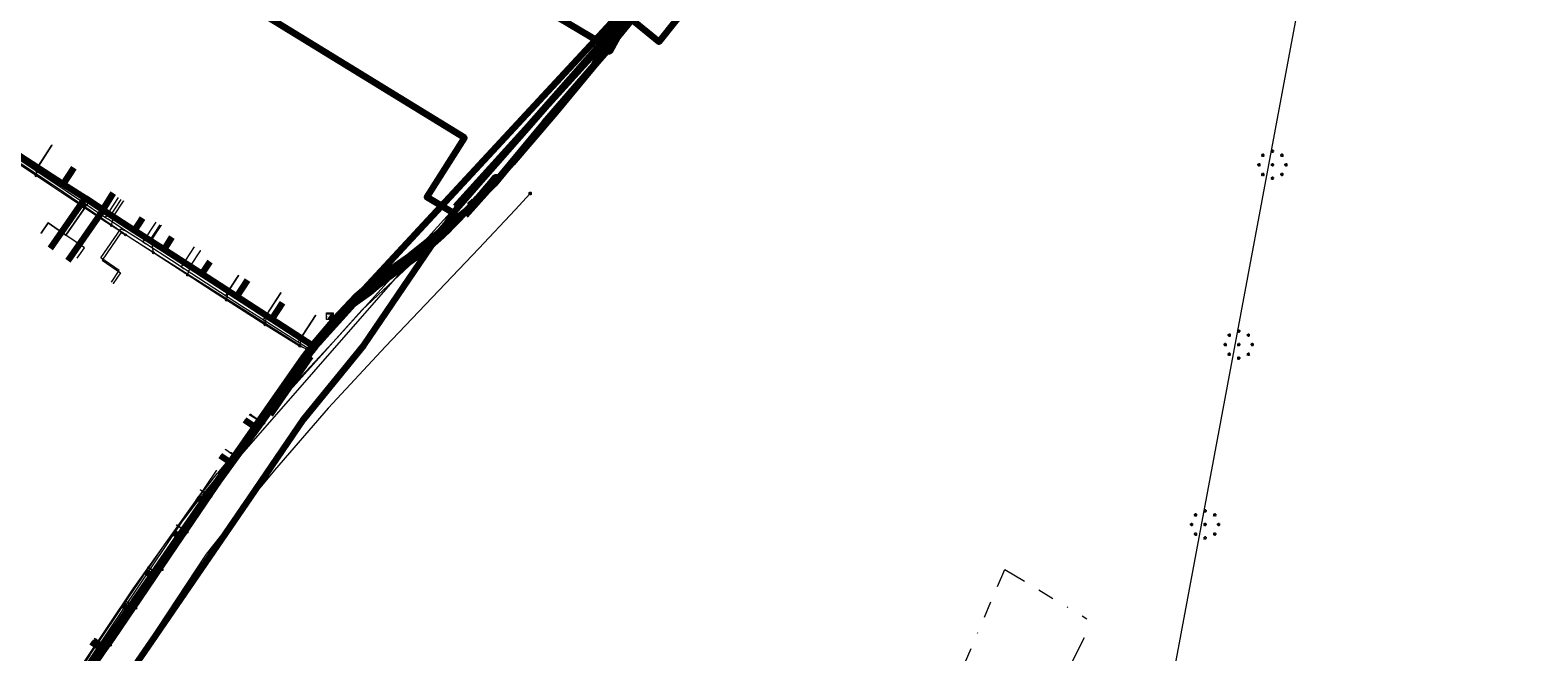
# Model space of a CAD drawing. Header units: metres. Extents: x 90551 to 91648, y 464474 to 467021.
# Tile 250 of 256: x 90763 to 90944, y 465228 to 465303. Entities that reach past the tile are written whole.
import ezdxf
from ezdxf.enums import TextEntityAlignment as Align
from ezdxf.lldxf.tags import DXFTag

# ---------------------------------------------------------------- set-up
doc = ezdxf.new("R2010")
doc.units = ezdxf.units.M
doc.linetypes.add('RI-OVERIG-SO', pattern=[17, 5, -2, 2, -2, 0, -2, 2, -2])
for name, color, linetype, lineweight in [('B-OI-IE-MEUBILAIR_LIANDER NV PAC 2AI68G2-S', 7, 'Continuous', 18), ('B-OI-IE-MEUBILAIR_UNIVERSITEIT LEIDEN-S', 7, 'Continuous', 18), ('B-OI-KL-DATA_COAXKABEL_10_ZIGGO BV-G', 90, 'KL-DATA-SO', 18), ('B-OI-KL-DATA_COAXKABEL_17_ZIGGO BV-G', 90, 'KL-DATA-SO', 18), ('B-OI-KL-DATA_COAXKABEL_7_ZIGGO BV-G', 90, 'KL-DATA-SO', 18), ('B-OI-KL-DATA_DUCT_ZIGGO BV-G', 90, 'Continuous', 100), ('B-OI-KL-DATA_HULPSTUK_KPN BV-S', 90, 'Continuous', 18), ('B-OI-KL-DATA_HULPSTUK_ZIGGO BV-S', 90, 'Continuous', 18), ('B-OI-KL-DATA_KABELBED_KPN BV-G', 90, 'Continuous', 100), ('B-OI-KL-DATA_KABELBED_ZIGGO BV-G', 90, 'Continuous', 100), ('B-OI-KL-DATA_OVERIG_UNIVERSITEIT LEIDEN-G', 90, 'KL-DATA-SO', 18), ('B-OI-KL-DATA_REGGEFIBER OPERATOR BV-G', 90, 'KL-DATA-SO', 18), ('B-OI-KL-ET_LS_230 V_UNIVERSITEIT LEIDEN-G', 190, 'KL-LS-SO', 18), ('B-OI-KL-ET_LS_400 V_LIANDER NV PAC 2AI68G2-G', 190, 'KL-LS-SO', 18), ('B-OI-KL-ET_LS_HULPSTUK_LIANDER NV PAC 2AI68G2-S', 190, 'Continuous', 18), ('B-OI-KL-ET_MS_10 KV_LIANDER NV PAC 2AI68G2-G', 130, 'KL-MS-SO', 18), ('B-OI-KL-WATER_110_DUNEA NV-G', 170, 'KL-WATER-SO', 18), ('B-OI-KL-WATER_25_DUNEA NV-G', 170, 'KL-WATER-SO', 18), ('B-OI-KL-WATER_63_DUNEA NV-G', 170, 'KL-WATER-SO', 18), ('B-OI-KL-WATER_OVERIG_UNIVERSITEIT LEIDEN-G', 170, 'KL-WATER-SO', 18), ('B-OI-OG-INFO_DUNEA NV-S', 7, 'Continuous', 18), ('B-OI-RI-DRUK_OVERIG_UNIVERSITEIT LEIDEN-G', 210, 'RI-PERS-SO', 18), ('B-OI-RI-VRIJVERVAL_OVERIG_UNIVERSITEIT LEIDEN-G', 210, 'RI-OVERIG-SO', 18), ('V-OI-KL-WATER_100_DUNEA NV-G', 170, 'V-KL-WATER-SO', 35)]:
    doc.layers.add(name, color=color, linetype=linetype, lineweight=lineweight)
for name, color, linetype, lineweight, transparency in [('B-OI-KL-DATA_MANTELBUIS_110_ZIGGO BV-G', 90, 'Continuous', 100, 0.5), ('B-OI-KL-DATA_MANTELBUIS_POLYVINYLCHLORIDE PVC_70_KPN BV-G', 90, 'Continuous', 100, 0.5), ('B-OI-KL-DATA_MANTELBUIS_REGGEFIBER OPERATOR BV-G', 90, 'Continuous', 100, 0.5), ('B-OI-KL-ET_LS_MANTELBUIS_POLYVINYLCHLORIDE PVC_110_LIANDER NV PAC 2AI68G2-G', 190, 'Continuous', 100, 0.5), ('B-OI-KL-ET_MS_MANTELBUIS_POLYVINYLCHLORIDE PVC_160_LIANDER NV PAC 2AI68G2-G', 130, 'Continuous', 100, 0.5), ('B-OI-KL-WATER_MANTELBUIS_200_DUNEA NV-G', 170, 'Continuous', 100, 0.5)]:
    doc.layers.add(name, color=color, linetype=linetype, lineweight=lineweight, transparency=transparency)
doc.styles.add('NLCS-ISO', font='NLCS-ISO.TTF')
tags = doc.linetypes.add('KL-DATA-SO', pattern='A,4,-1,[101,NLCS.SHX,S=0.5,R=0,X=0,Y=0],-1,4,-1,["D",Standard,S=1,R=0,X=-0.25,Y=-0.5],-1.5', length=12.5).pattern_tags.tags
tags[18] = DXFTag(74, 10)
tags = doc.linetypes.add('KL-LS-SO', pattern='A,4,-1,[103,NLCS.SHX,S=0.75,R=0,X=0,Y=0],-1,4,-1,["L",Standard,S=1,R=0,X=0,Y=-0.5],-2', length=13).pattern_tags.tags
tags[18] = DXFTag(74, 10)
tags = doc.linetypes.add('KL-MS-SO', pattern='A,4,-1,[103,NLCS.SHX,S=0.75,R=0,X=0,Y=0],-1,4,-1,["M",Standard,S=1,R=0,X=0,Y=-0.5],-2', length=13).pattern_tags.tags
tags[18] = DXFTag(74, 10)
doc.linetypes.add('KL-WATER-SO', pattern='A,7,-0.5,[168,NLCS.SHX,S=0.75,R=0,X=0.75,Y=0],-2', length=9.5)
tags = doc.linetypes.add('RI-PERS-SO', pattern='A,7,-2,["P",Standard,S=1.8,R=0,X=-0.5,Y=-0.9],-2,7,-2,[102,NLCS.SHX,S=1,R=180,X=0,Y=0],-2', length=22).pattern_tags.tags
tags[6] = DXFTag(74, 10)
doc.linetypes.add('V-KL-WATER-SO', pattern='A,3.5,[24,NLCS.SHX,S=0.5,R=0,X=0,Y=0],3.5,-0.5,[168,NLCS.SHX,S=0.75,R=0,X=0.75,Y=0],-2', length=9.5)

# ---------------------------------------------------------------- blocks, each defined once
blk = doc.blocks.new('SKL-WTB_HULP_KAST-SO')
at = {"color": 0, "linetype": 'ByBlock', "lineweight": 18}
for points in [[(-2, 2), (2, 2), (2, 1.68), (-2, 1.68)], [(-2, 1.52), (2, 1.52), (2, -2), (-2, -2)]]:
    blk.add_lwpolyline(points, close=True, dxfattribs=at)
at = {"color": 0, "linetype": 'ByBlock', "lineweight": 18, "style": 'NLCS-ISO'}
blk.add_text('kast', height=1.5, dxfattribs=at).set_placement((0, 0), align=Align.MIDDLE_CENTER)
at = {"color": 0, "linetype": 'ByBlock', "lineweight": 18, "style": 'NLCS-ISO', "flags": 1}
for tag, p in [('TYPE', (2.5, 0)), ('OMSCHRIJVING', (2.5, -3)), ('LABEL', (2.5, -1.5))]:
    blk.add_attdef(tag, p, '', height=1, dxfattribs=at)
blk = doc.blocks.new('SKL-WTB_HULP_OVERIG-SO')
at = {"color": 0, "linetype": 'ByBlock', "lineweight": 18}
for points in [[(-0.14, 0.14), (0.14, -0.14)], [(0.14, 0.14), (-0.14, -0.14)]]:
    blk.add_lwpolyline(points, dxfattribs=at)
at = {"color": 0, "linetype": 'ByBlock', "lineweight": 18, "style": 'NLCS-ISO', "flags": 1}
for tag, p in [('TYPE', (1.5, 0)), ('OMSCHRIJVING', (1.5, -3)), ('LABEL', (1.5, -1.5))]:
    blk.add_attdef(tag, p, '', height=1, dxfattribs=at)
blk = doc.blocks.new('SKL-WTB_HULP_MOF-SO')
at = {"linetype": 'ByBlock', "lineweight": 18}
h = blk.add_hatch(color=0, dxfattribs=at)
h.dxf.hatch_style = 1
h.paths.add_polyline_path([(-0.5625, 0, 1), (0.5625, 0, 1)])
at = {"color": 0, "linetype": 'ByBlock', "lineweight": 18}
blk.add_circle((0, 0), 0.5625, dxfattribs=at)
at = {"color": 0, "linetype": 'ByBlock', "lineweight": 18, "style": 'NLCS-ISO', "flags": 1}
for tag, p in [('TYPE', (1.5, 0)), ('OMSCHRIJVING', (1.5, -3)), ('LABEL', (1.5, -1.5))]:
    blk.add_attdef(tag, p, '', height=1, dxfattribs=at)
blk = doc.blocks.new('SIE-MEUBILAIR_PAAL_LICHTMAST-SO')
for points in [[(-0.62, 0), (-1, 0)], [(-0.71, 0.71), (-0.44, 0.44)], [(0, 1), (0, 0.62)], [(0.44, 0.44), (0.71, 0.71)], [(1, 0), (0.62, 0)], [(-0.71, -0.71), (-0.44, -0.44)], [(0, -0.62), (0, -1)], [(0.44, -0.44), (0.71, -0.71)]]:
    blk.add_lwpolyline(points)
blk.add_circle((0, 0), 0.5)
blk = doc.blocks.new('SOG-INFO_OVERIG-SO')
at = {"color": 0, "linetype": 'ByBlock', "lineweight": 18}
for points in [[(-0.14, 0.14), (0.14, -0.14)], [(0.14, 0.14), (-0.14, -0.14)]]:
    blk.add_lwpolyline(points, dxfattribs=at)
at = {"color": 0, "linetype": 'ByBlock', "lineweight": 18, "style": 'NLCS-ISO', "flags": 1}
for tag, p in [('TYPE', (1.5, 0)), ('OMSCHRIJVING', (1.5, -3)), ('LABEL', (1.5, -1.5))]:
    blk.add_attdef(tag, p, '', height=1, dxfattribs=at)

msp = doc.modelspace()

# ---------------------------------------------------------------- linework, layer by layer
at = {"layer": 'B-OI-KL-DATA_COAXKABEL_10_ZIGGO BV-G', "flags": 128}
msp.add_lwpolyline([(90799.099, 465268.487), (90799.667, 465268.095), (90797.254, 465265.325), (90797.001, 465264.989), (90756.528, 465291.198), (90721.012, 465235.479), (90720.168, 465236.017)], dxfattribs=at)
at = {"layer": 'B-OI-KL-DATA_COAXKABEL_17_ZIGGO BV-G', "flags": 128}
msp.add_lwpolyline([(90799.099, 465268.487), (90799.667, 465268.095), (90797.254, 465265.325), (90795.942, 465263.588), (90786.532, 465250.121), (90728.237, 465165.773), (90728.102, 465165.56), (90727.744, 465165.802), (90698.309, 465184.776), (90699.362, 465186.41), (90701.044, 465188.846), (90701.853, 465188.287)], dxfattribs=at)
at = {"layer": 'B-OI-KL-DATA_COAXKABEL_7_ZIGGO BV-G', "flags": 128}
for points in [[(90760.589, 465299.419), (90761.425, 465298.881), (90756.528, 465291.198), (90797.001, 465264.989), (90797.254, 465265.325), (90799.667, 465268.095), (90799.099, 465268.487)], [(90723.968, 465241.979), (90724.812, 465241.442), (90756.528, 465291.198), (90797.001, 465264.989), (90797.254, 465265.325), (90799.667, 465268.095), (90799.099, 465268.487)], [(90730.08, 465251.567), (90730.923, 465251.029), (90756.528, 465291.198), (90797.001, 465264.989), (90797.254, 465265.325), (90799.667, 465268.095), (90799.099, 465268.487)], [(90734.095, 465257.865), (90734.94, 465257.329), (90756.528, 465291.198), (90797.001, 465264.989), (90797.254, 465265.325), (90799.667, 465268.095), (90799.099, 465268.487)], [(90740.207, 465267.454), (90741.051, 465266.916), (90756.528, 465291.198), (90797.001, 465264.989), (90797.254, 465265.325), (90799.667, 465268.095), (90799.099, 465268.487)], [(90744.059, 465273.501), (90744.905, 465272.963), (90756.528, 465291.198), (90797.001, 465264.989), (90797.254, 465265.325), (90799.667, 465268.095), (90799.099, 465268.487)], [(90750.065, 465282.919), (90750.908, 465282.381), (90756.528, 465291.198), (90797.001, 465264.989), (90797.254, 465265.325), (90799.667, 465268.095), (90799.099, 465268.487)], [(90753.812, 465288.796), (90754.655, 465288.259), (90756.528, 465291.198), (90797.001, 465264.989), (90797.254, 465265.325), (90799.667, 465268.095), (90799.099, 465268.487)], [(90768.34, 465286.336), (90767.068, 465284.373), (90797.001, 465264.989), (90797.254, 465265.325), (90799.667, 465268.095), (90799.099, 465268.487)], [(90765.537, 465276.676), (90769.682, 465282.68), (90797.001, 465264.989), (90797.254, 465265.325), (90799.667, 465268.095), (90799.099, 465268.487)], [(90773.063, 465283.278), (90771.806, 465281.305), (90797.001, 465264.989), (90797.254, 465265.325), (90799.667, 465268.095), (90799.099, 465268.487)], [(90767.675, 465275.198), (90771.868, 465281.265), (90797.001, 465264.989), (90797.254, 465265.325), (90799.667, 465268.095), (90799.099, 465268.487)], [(90776.582, 465280.284), (90775.636, 465278.825), (90797.001, 465264.989), (90797.254, 465265.325), (90799.667, 465268.095), (90799.099, 465268.487)], [(90780.129, 465277.988), (90779.183, 465276.528), (90797.001, 465264.989), (90797.254, 465265.325), (90799.667, 465268.095), (90799.099, 465268.487)], [(90784.662, 465275.053), (90783.716, 465273.592), (90797.001, 465264.989), (90797.254, 465265.325), (90799.667, 465268.095), (90799.099, 465268.487)], [(90789.185, 465272.839), (90787.913, 465270.875), (90797.001, 465264.989), (90797.254, 465265.325), (90799.667, 465268.095), (90799.099, 465268.487)], [(90793.404, 465270.107), (90792.132, 465268.143), (90797.001, 465264.989), (90797.254, 465265.325), (90799.667, 465268.095), (90799.099, 465268.487)], [(90767.573, 465225.24), (90768.766, 465224.415), (90786.532, 465250.121), (90795.942, 465263.588), (90797.254, 465265.325), (90799.667, 465268.095), (90799.099, 465268.487)], [(90770.416, 465229.353), (90771.609, 465228.528), (90786.532, 465250.121), (90795.942, 465263.588), (90797.254, 465265.325), (90799.667, 465268.095), (90799.099, 465268.487)], [(90774.207, 465233.783), (90774.907, 465233.3), (90786.532, 465250.121), (90795.942, 465263.588), (90797.254, 465265.325), (90799.667, 465268.095), (90799.099, 465268.487)], [(90776.993, 465237.814), (90777.692, 465237.331), (90786.532, 465250.121), (90795.942, 465263.588), (90797.254, 465265.325), (90799.667, 465268.095), (90799.099, 465268.487)], [(90780.257, 465242.537), (90780.956, 465242.054), (90786.532, 465250.121), (90795.942, 465263.588), (90797.254, 465265.325), (90799.667, 465268.095), (90799.099, 465268.487)], [(90783.157, 465246.732), (90783.856, 465246.249), (90786.532, 465250.121), (90795.942, 465263.588), (90797.254, 465265.325), (90799.667, 465268.095), (90799.099, 465268.487)], [(90785.904, 465251.762), (90787.101, 465250.935), (90795.942, 465263.588), (90797.254, 465265.325), (90799.667, 465268.095), (90799.099, 465268.487)], [(90788.86, 465256.04), (90790.079, 465255.198), (90795.942, 465263.588), (90797.254, 465265.325), (90799.667, 465268.095), (90799.099, 465268.487)]]:
    msp.add_lwpolyline(points, dxfattribs=at)
at = {"layer": 'B-OI-KL-DATA_DUCT_ZIGGO BV-G', "flags": 128}
for points in [[(90731.123, 465169.949), (90780.956, 465242.054), (90783.856, 465246.249), (90787.101, 465250.935), (90795.942, 465263.588), (90797.001, 465264.989), (90799.667, 465268.095), (90802.302, 465270.897), (90804.727, 465272.979), (90808.71, 465275.765), (90816.32, 465281.853), (90818.816, 465284.372), (90825.574, 465292.565), (90832.317, 465300.351), (90832.729, 465300.39), (90835.967, 465306.306)], [(90799.099, 465268.487), (90799.667, 465268.095), (90797.001, 465264.989), (90795.942, 465263.588), (90787.101, 465250.935), (90783.856, 465246.249), (90780.956, 465242.054), (90731.123, 465169.949), (90728.102, 465165.56), (90705.058, 465180.426), (90698.309, 465184.776), (90699.681, 465186.871), (90701.044, 465188.846), (90701.853, 465188.287)]]:
    msp.add_lwpolyline(points, dxfattribs=at)
at = {"layer": 'B-OI-KL-DATA_KABELBED_KPN BV-G', "flags": 128}
for points in [[(90893.48, 465382.111), (90880.383, 465360.872), (90865.594, 465340.775), (90845.515, 465316.603), (90834.88, 465304.544), (90833.448, 465302.92), (90823.013, 465291.385), (90814.196, 465281.638)], [(90894.419, 465374.208), (90894.266, 465373.946), (90890.211, 465367.41), (90884.917, 465359.044), (90881.38, 465353.796), (90876.687, 465347.424), (90872.012, 465341.424), (90868.889, 465337.391), (90865.526, 465333.339), (90840.669, 465304.049), (90838.623, 465301.482), (90834.88, 465304.544), (90834.683, 465304.706), (90834.682, 465304.706)], [(90831.703, 465301.316), (90804.089, 465317.754)], [(90813.943, 465280.882), (90810.741, 465282.798), (90815.284, 465289.958), (90786.494, 465307.686)], [(90814.331, 465281.454), (90817.543, 465285.131), (90823.013, 465291.385), (90831.504, 465301.092), (90831.703, 465301.316), (90832.189, 465301.863), (90834.682, 465304.705)], [(90829.977, 465299.347), (90823.392, 465291.819)], [(90814.331, 465281.454), (90813.943, 465280.882), (90803.141, 465264.969), (90795.916, 465256.105), (90789.536, 465246.689), (90777.241, 465228.735), (90770.912, 465219.547), (90758.35, 465201.626), (90751.946, 465192.276), (90739.67, 465174.351), (90733.472, 465165.17), (90725.878, 465154.183), (90719.251, 465144.087), (90715.69, 465144.334), (90714.183, 465144.439)]]:
    msp.add_lwpolyline(points, dxfattribs=at)
at = {"layer": 'B-OI-KL-DATA_KABELBED_ZIGGO BV-G', "flags": 128}
for points in [[(90835.967, 465306.306), (90832.729, 465300.39)], [(90832.729, 465300.39), (90832.317, 465300.351), (90825.574, 465292.565), (90818.816, 465284.372), (90816.32, 465281.853)], [(90756.528, 465291.198), (90767.068, 465284.373)], [(90768.34, 465286.336), (90767.068, 465284.373)], [(90767.068, 465284.373), (90769.682, 465282.68)], [(90765.537, 465276.676), (90769.682, 465282.68)], [(90769.682, 465282.68), (90771.806, 465281.305)], [(90773.063, 465283.278), (90771.806, 465281.305)], [(90816.32, 465281.853), (90815.871, 465282.32)], [(90767.675, 465275.198), (90771.868, 465281.265)], [(90771.806, 465281.305), (90771.868, 465281.265)], [(90771.868, 465281.265), (90775.636, 465278.825)], [(90816.32, 465281.853), (90808.71, 465275.765), (90807.377, 465274.832)], [(90776.582, 465280.284), (90775.636, 465278.825)], [(90775.636, 465278.825), (90779.183, 465276.528)], [(90780.129, 465277.988), (90779.183, 465276.528)], [(90779.183, 465276.528), (90783.716, 465273.592)], [(90784.662, 465275.053), (90783.716, 465273.592)], [(90783.716, 465273.592), (90787.913, 465270.875)], [(90807.377, 465274.832), (90804.727, 465272.979), (90802.302, 465270.897), (90799.667, 465268.095)], [(90789.185, 465272.839), (90787.913, 465270.875)], [(90787.913, 465270.875), (90792.132, 465268.143)], [(90793.404, 465270.107), (90792.132, 465268.143)], [(90792.132, 465268.143), (90797.001, 465264.989)], [(90797.001, 465264.989), (90799.667, 465268.095)], [(90799.667, 465268.095), (90799.099, 465268.487)], [(90790.079, 465255.198), (90795.942, 465263.588), (90797.001, 465264.989)], [(90790.079, 465255.198), (90787.101, 465250.935)], [(90788.86, 465256.04), (90790.079, 465255.198)], [(90785.904, 465251.762), (90787.101, 465250.935)], [(90787.101, 465250.935), (90783.856, 465246.249)], [(90783.856, 465246.249), (90780.956, 465242.054)], [(90783.157, 465246.732), (90783.856, 465246.249)], [(90780.257, 465242.537), (90780.956, 465242.054)], [(90780.956, 465242.054), (90777.692, 465237.331)], [(90777.692, 465237.331), (90774.907, 465233.3)], [(90776.993, 465237.814), (90777.692, 465237.331)], [(90774.207, 465233.783), (90774.907, 465233.3)], [(90774.907, 465233.3), (90771.609, 465228.528)], [(90771.609, 465228.528), (90768.766, 465224.415)], [(90770.416, 465229.353), (90771.609, 465228.528)]]:
    msp.add_lwpolyline(points, dxfattribs=at)
at = {"layer": 'B-OI-KL-DATA_MANTELBUIS_110_ZIGGO BV-G', "flags": 128}
msp.add_lwpolyline([(90832.729, 465300.39), (90835.967, 465306.306)], dxfattribs=at)
at = {"layer": 'B-OI-KL-DATA_MANTELBUIS_POLYVINYLCHLORIDE PVC_70_KPN BV-G', "flags": 128}
msp.add_lwpolyline([(90829.977, 465299.347), (90823.392, 465291.819)], dxfattribs=at)
at = {"layer": 'B-OI-KL-DATA_MANTELBUIS_REGGEFIBER OPERATOR BV-G', "flags": 128}
for points in [[(90841.661, 465313.249), (90802.218, 465270.623)], [(90796.394, 465264.02), (90791.5, 465257.026)]]:
    msp.add_lwpolyline(points, dxfattribs=at)
at = {"layer": 'B-OI-KL-DATA_OVERIG_UNIVERSITEIT LEIDEN-G', "flags": 128}
for points in [[(90893.48, 465382.111), (90880.383, 465360.872), (90865.594, 465340.775), (90845.515, 465316.603), (90834.88, 465304.544), (90833.448, 465302.92), (90823.013, 465291.385), (90799.915, 465265.851), (90792.532, 465257.9), (90785.568, 465249.578)], [(90894.419, 465374.208), (90894.266, 465373.946), (90890.211, 465367.41), (90884.917, 465359.044), (90881.38, 465353.796), (90876.687, 465347.424), (90872.012, 465341.424), (90868.889, 465337.391), (90865.526, 465333.339), (90840.669, 465304.049), (90838.623, 465301.482), (90834.88, 465304.544), (90834.683, 465304.706), (90834.682, 465304.706)], [(90786.854, 465250), (90817.543, 465285.131), (90823.013, 465291.385), (90831.504, 465301.092), (90832.189, 465301.863), (90834.682, 465304.705)], [(90829.977, 465299.347), (90823.392, 465291.819)], [(90829.977, 465299.347), (90823.392, 465291.819)], [(90785.492, 465250), (90782.926, 465246.179), (90762.173, 465215.275), (90753.111, 465200.83)], [(90711.595, 465142.48), (90718.614, 465151.046), (90737.429, 465177.702), (90741.223, 465182.975), (90749.836, 465195.696), (90758.741, 465209.919), (90769.227, 465226.367), (90775.453, 465235.71), (90782.926, 465246.179), (90785.568, 465249.578)]]:
    msp.add_lwpolyline(points, dxfattribs=at)
at = {"layer": 'B-OI-KL-DATA_REGGEFIBER OPERATOR BV-G', "flags": 128}
for points in [[(90729.311, 465166.973), (90731.026, 465169.848), (90732.7, 465172.265), (90734.032, 465174.227), (90736.996, 465178.38), (90740.04, 465182.817), (90743.256, 465187.526), (90746.425, 465191.943), (90749.559, 465196.57), (90752.521, 465200.91), (90753.931, 465202.946), (90756.228, 465206.196), (90757.861, 465208.807), (90763.079, 465215.991), (90769.024, 465224.926), (90771.875, 465229.032), (90774.696, 465232.892), (90777.62, 465237.054), (90780.925, 465241.835), (90783.905, 465246.338), (90787.094, 465250.891), (90790.072, 465255.229), (90790.651, 465255.958), (90791.5, 465257.026), (90796.394, 465264.02), (90796.661, 465264.494), (90797.391, 465265.405), (90800.599, 465268.914), (90802.218, 465270.623), (90838.482, 465309.71), (90840.071, 465311.48), (90841.661, 465313.25), (90842.484, 465314.165)], [(90842.484, 465314.165), (90841.661, 465313.25), (90840.071, 465311.48), (90838.482, 465309.71), (90802.218, 465270.623), (90800.599, 465268.914), (90797.391, 465265.405), (90796.661, 465264.494)], [(90763.897, 465286.269), (90762.24, 465287.384), (90756.971, 465290.792), (90756.31, 465290.851), (90756.01, 465290.615)], [(90765.696, 465289.059), (90763.897, 465286.269)], [(90763.897, 465286.269), (90765.5, 465285.191), (90770.107, 465282.167)], [(90773.985, 465282.539), (90772.642, 465280.46)], [(90767.386, 465278.252), (90770.108, 465282.167)], [(90770.108, 465282.167), (90770.107, 465282.167)], [(90772.642, 465280.46), (90770.108, 465282.167)], [(90777.328, 465277.395), (90774.726, 465279.106), (90772.642, 465280.46)], [(90764.396, 465278.503), (90765.251, 465279.736), (90767.386, 465278.252)], [(90778.688, 465279.502), (90777.328, 465277.395)], [(90768.747, 465275.479), (90769.605, 465276.711), (90767.386, 465278.252)], [(90779.184, 465276.176), (90777.328, 465277.395)], [(90786.732, 465271.263), (90783.68, 465273.224), (90779.184, 465276.176)], [(90788.121, 465273.412), (90786.732, 465271.263)], [(90791.337, 465268.439), (90788.388, 465270.199), (90786.732, 465271.263)], [(90793.189, 465271.309), (90791.337, 465268.439)], [(90795.538, 465265.729), (90792.8, 465267.565), (90791.337, 465268.439)], [(90797.389, 465268.597), (90795.538, 465265.729)], [(90790.651, 465255.958), (90791.5, 465257.026), (90796.394, 465264.02), (90796.661, 465264.494)], [(90796.661, 465264.494), (90796.673, 465264.803), (90796.596, 465265.019), (90795.538, 465265.729)], [(90787.094, 465250.891), (90790.072, 465255.229), (90790.651, 465255.958)], [(90789.468, 465256.766), (90790.651, 465255.958)], [(90783.905, 465246.338), (90787.094, 465250.891)], [(90780.925, 465241.835), (90783.905, 465246.338)], [(90777.62, 465237.054), (90780.925, 465241.835)], [(90774.696, 465232.892), (90777.62, 465237.054)], [(90771.875, 465229.032), (90774.696, 465232.892)], [(90770.771, 465229.787), (90771.875, 465229.032)], [(90767.924, 465225.679), (90769.024, 465224.926), (90771.875, 465229.032)]]:
    msp.add_lwpolyline(points, dxfattribs=at)
at = {"layer": 'B-OI-KL-ET_LS_230 V_UNIVERSITEIT LEIDEN-G', "flags": 128}
for points in [[(90896.447, 465203.922), (90924.017, 465351.713)], [(90823.156, 465283.265), (90821.353, 465281.288), (90816.981, 465276.631), (90805.76, 465264.875), (90798.884, 465257.437), (90792.458, 465250), (90788.065, 465244.725), (90784.248, 465239.897), (90777.17, 465229.164), (90771.145, 465220.065), (90771.035, 465219.895), (90771.012, 465219.723), (90770.994, 465219.663), (90770.956, 465219.613), (90770.904, 465219.578), (90770.843, 465219.563), (90770.688, 465219.657)]]:
    msp.add_lwpolyline(points, dxfattribs=at)
at = {"layer": 'B-OI-KL-ET_LS_400 V_LIANDER NV PAC 2AI68G2-G', "flags": 128}
for points in [[(90767.121, 465221.08), (90768.55, 465223.045), (90773.216, 465229.593), (90778.2, 465236.902), (90783.38, 465244.714), (90787.911, 465251.315), (90787.972, 465251.427), (90791.945, 465256.681), (90796.817, 465263.69), (90796.854, 465263.767), (90796.872, 465263.831), (90796.873, 465263.905), (90796.855, 465264.007), (90796.803, 465264.145), (90796.692, 465264.264), (90796.482, 465264.414), (90796.209, 465264.564), (90795.84, 465264.738), (90795.363, 465264.941), (90790.921, 465267.71), (90784.994, 465271.51), (90777.897, 465276.127), (90771.703, 465280.141), (90765.679, 465284.131), (90757.409, 465289.686), (90757.349, 465289.721), (90757.272, 465289.745), (90757.172, 465289.758), (90757.051, 465289.757), (90756.939, 465289.749), (90756.868, 465289.736), (90756.799, 465289.715), (90756.681, 465289.642), (90756.583, 465289.563), (90756.459, 465289.428), (90756.32, 465289.247), (90752.798, 465283.863), (90748.985, 465278.006), (90747.428, 465275.523), (90743.831, 465270.697), (90741.664, 465266.724), (90741.658, 465266.688), (90741.658, 465266.65), (90741.663, 465266.601), (90741.684, 465266.517), (90741.705, 465266.468), (90741.728, 465266.429), (90741.755, 465266.392), (90741.784, 465266.36), (90741.862, 465266.289), (90742.213, 465266.067), (90746.025, 465263.439), (90746.892, 465262.823), (90749.369, 465261.145)], [(90763.804, 465285.391), (90764.015, 465286.455), (90765.696, 465289.058)], [(90823.156, 465283.265), (90821.353, 465281.288), (90816.981, 465276.631), (90805.76, 465264.875), (90798.884, 465257.437), (90792.458, 465250), (90788.065, 465244.725), (90784.248, 465239.897), (90777.17, 465229.164), (90771.145, 465220.065), (90771.035, 465219.895), (90771.012, 465219.723), (90770.994, 465219.663), (90770.956, 465219.613), (90770.904, 465219.578), (90770.843, 465219.563), (90770.688, 465219.657)], [(90772.862, 465279.39), (90773.145, 465280.56), (90774.294, 465282.339)], [(90769.229, 465281.779), (90769.578, 465281.406), (90767.387, 465278.253), (90765.251, 465279.736), (90764.396, 465278.504)], [(90777.897, 465276.127), (90777.682, 465277.631), (90778.831, 465279.41)], [(90774.558, 465278.291), (90773.991, 465278.525), (90771.738, 465275.256), (90773.962, 465273.724), (90773.078, 465272.442)], [(90782.007, 465273.453), (90782.387, 465274.593), (90783.536, 465276.373)], [(90786.668, 465270.437), (90786.971, 465271.634), (90788.11, 465273.399)], [(90791.305, 465267.471), (90791.508, 465268.705), (90793.189, 465271.308)], [(90795.474, 465264.894), (90795.708, 465265.993), (90797.389, 465268.598)], [(90789.639, 465256.652), (90791.144, 465255.622)], [(90787.972, 465251.427), (90786.541, 465252.46)], [(90784.81, 465246.798), (90783.54, 465247.596)], [(90781.936, 465242.536), (90780.698, 465243.383)], [(90778.938, 465238.015), (90778.46, 465237.494), (90777.313, 465238.278)], [(90775.797, 465233.378), (90774.559, 465234.224)], [(90770.962, 465229.704), (90772.418, 465228.663), (90772.74, 465228.925)]]:
    msp.add_lwpolyline(points, dxfattribs=at)
at = {"layer": 'B-OI-KL-ET_LS_MANTELBUIS_POLYVINYLCHLORIDE PVC_110_LIANDER NV PAC 2AI68G2-G', "flags": 128}
msp.add_lwpolyline([(90791.945, 465256.681), (90796.817, 465263.69)], dxfattribs=at)
at = {"layer": 'B-OI-KL-ET_MS_10 KV_LIANDER NV PAC 2AI68G2-G', "flags": 128}
msp.add_lwpolyline([(90936.139, 465421.425), (90935.765, 465419.46), (90935.389, 465417.108), (90935.144, 465415.963), (90933.64, 465408.233), (90932.84, 465406.464), (90931.467, 465403.915), (90930.863, 465403.027), (90929.457, 465400.54), (90928.12, 465398.019), (90926.752, 465395.454), (90925.254, 465392.879), (90923.566, 465390.386), (90921.683, 465388.011), (90919.654, 465385.754), (90917.507, 465383.61), (90915.268, 465381.548), (90912.968, 465379.547), (90910.621, 465377.6), (90908.242, 465375.694), (90905.815, 465373.847), (90903.315, 465372.102), (90900.729, 465370.486), (90898.074, 465368.986), (90895.381, 465367.553), (90892.708, 465366.085), (90890.074, 465364.55), (90887.543, 465362.849), (90885.135, 465360.981), (90882.846, 465358.969), (90880.646, 465356.858), (90878.527, 465354.665), (90876.449, 465352.433), (90874.41, 465350.166), (90872.395, 465347.877), (90870.393, 465345.579), (90868.404, 465343.272), (90864.466, 465338.653), (90862.506, 465336.392), (90860.557, 465334.18), (90858.626, 465332.025), (90856.717, 465329.932), (90854.811, 465327.87), (90852.887, 465325.807), (90850.917, 465323.714), (90850.526, 465323.377), (90850.131, 465323.078), (90850.058, 465323.005), (90849.963, 465322.896), (90849.773, 465322.661), (90849.491, 465322.268), (90848.909, 465321.313), (90848.512, 465320.759), (90843.79, 465314.609), (90842.433, 465313.095), (90839.961, 465310.126), (90836.499, 465305.533), (90830.596, 465298.314), (90826.216, 465293.013), (90820.974, 465286.911), (90815.379, 465280.604), (90812.489, 465278.043), (90808.356, 465274.639), (90805.028, 465272.135), (90802.047, 465269.714), (90800.37, 465268.061), (90797.94, 465265.048), (90797.709, 465264.817), (90797.487, 465264.622), (90797.37, 465264.55), (90797.219, 465264.476), (90797.148, 465264.452), (90797.085, 465264.437), (90796.984, 465264.425), (90796.892, 465264.42), (90796.772, 465264.421), (90796.662, 465264.433), (90796.546, 465264.452), (90796.4, 465264.485), (90796.246, 465264.527), (90795.678, 465264.876), (90789.186, 465268.982), (90782.434, 465273.266), (90775.12, 465277.941), (90766.358, 465283.887), (90757.886, 465289.522), (90757.561, 465289.699), (90757.431, 465289.751), (90757.335, 465289.781), (90757.242, 465289.798), (90757.139, 465289.803), (90757.039, 465289.797), (90756.925, 465289.778), (90756.847, 465289.759), (90756.771, 465289.734), (90756.603, 465289.662), (90756.448, 465289.572), (90756.354, 465289.503), (90756.272, 465289.431), (90756.024, 465289.17), (90755.382, 465288.329), (90751.932, 465282.726), (90748.416, 465277.435), (90746.727, 465274.751), (90744.944, 465271.969), (90743.873, 465270.344)], dxfattribs=at)
at = {"layer": 'B-OI-KL-ET_MS_MANTELBUIS_POLYVINYLCHLORIDE PVC_160_LIANDER NV PAC 2AI68G2-G', "flags": 128}
msp.add_lwpolyline([(90836.499, 465305.533), (90830.596, 465298.314), (90826.216, 465293.013), (90820.974, 465286.911), (90815.379, 465280.604)], dxfattribs=at)
at = {"layer": 'B-OI-KL-WATER_110_DUNEA NV-G', "flags": 128}
for points in [[(90836.126, 465305.952), (90835.831, 465305.556), (90830.888, 465298.935), (90830.778, 465298.592), (90824.851, 465291.75), (90819.397, 465285.2), (90818.927, 465285.162), (90818.603, 465284.781), (90816.796, 465282.656), (90815.524, 465281.183), (90814.612, 465280.197), (90813.478, 465279.05), (90812.534, 465278.155), (90811.523, 465277.253), (90810.648, 465276.516), (90809.927, 465275.936), (90807.581, 465274.201), (90806.532, 465273.443), (90805.775, 465272.872), (90804.755, 465272.061), (90804.694, 465272.013), (90803.898, 465271.344), (90801.944, 465269.956)], [(90801.944, 465269.956), (90797.37, 465264.9), (90796.916, 465264.334), (90791.62, 465256.72), (90790.927, 465255.768), (90787.937, 465251.636), (90785.8, 465248.7), (90784.764, 465247.164), (90781.713, 465242.685), (90780.6, 465241.06), (90778.655, 465238.205), (90778.289, 465237.67), (90775.582, 465233.708), (90775.579, 465233.704), (90774.96, 465232.78), (90772.47, 465229.117), (90772.199, 465228.717), (90769.439, 465224.638), (90769.37, 465224.53), (90763.75, 465216.28), (90763.4, 465215.8), (90758.24, 465208.56), (90758.09, 465208.3), (90755.102, 465203.975), (90753.6, 465201.78), (90753.455, 465201.589), (90750.423, 465197.223), (90748.139, 465193.936), (90748.01, 465193.75), (90746.894, 465192.09), (90744.346, 465188.298), (90743.94, 465187.694), (90743.675, 465187.3), (90742.26, 465185.2), (90741.072, 465183.48), (90740.88, 465183.203), (90737.995, 465179.039), (90737.686, 465178.593), (90736.77, 465177.28), (90735.094, 465174.848), (90734.405, 465173.852), (90732.134, 465170.57), (90731.62, 465169.827), (90730.857, 465168.724), (90725.32, 465160.5), (90722.823, 465156.988), (90722.447, 465156.46), (90720.616, 465153.892), (90719.51, 465152.34), (90718.013, 465150.101), (90717.352, 465149.111), (90714.23, 465144.44), (90713.232, 465142.945), (90712.727, 465142.19), (90708.96, 465136.56), (90707.565, 465134.797), (90703.39, 465128.22), (90698.95, 465119.22), (90695.863, 465109.758), (90695.86, 465109.75), (90693.09, 465100.16)]]:
    msp.add_lwpolyline(points, dxfattribs=at)
at = {"layer": 'B-OI-KL-WATER_25_DUNEA NV-G', "flags": 128}
for points in [[(90765.696, 465289.06), (90763.72, 465285.999), (90764.052, 465285.768)], [(90773.648, 465282.756), (90772.118, 465280.386), (90772.444, 465280.154)], [(90764.396, 465278.503), (90765.251, 465279.735), (90767.386, 465278.252), (90769.782, 465281.7), (90769.501, 465282.115)], [(90772.851, 465272.61), (90773.802, 465273.994), (90771.584, 465275.535), (90773.985, 465278.988), (90774.564, 465278.776)], [(90778.182, 465279.821), (90776.645, 465277.44), (90776.972, 465277.209)], [(90782.807, 465276.843), (90781.252, 465274.435), (90781.582, 465274.211)], [(90788.12, 465273.412), (90786.557, 465270.991), (90786.889, 465270.767)], [(90793.189, 465271.309), (90791.096, 465268.069), (90791.513, 465267.793)], [(90795.638, 465265.152), (90795.305, 465265.372), (90797.388, 465268.599)], [(90789.398, 465256.672), (90790.927, 465255.768)], [(90787.164, 465252.164), (90787.907, 465251.658)], [(90780.64, 465243.425), (90781.713, 465242.685)], [(90777.196, 465238.354), (90778.259, 465237.627), (90778.655, 465238.205)], [(90774.587, 465234.224), (90775.582, 465233.708)], [(90770.727, 465229.571), (90772.246, 465228.786), (90772.47, 465229.117)]]:
    msp.add_lwpolyline(points, dxfattribs=at)
at = {"layer": 'B-OI-KL-WATER_63_DUNEA NV-G', "flags": 128}
msp.add_lwpolyline([(90796.916, 465264.334), (90795.638, 465265.152), (90791.513, 465267.793), (90788.48, 465269.72), (90786.889, 465270.767), (90781.582, 465274.211), (90780.08, 465275.2), (90776.972, 465277.209), (90776.636, 465277.427), (90774.564, 465278.776), (90772.444, 465280.154), (90772.109, 465280.372), (90771.71, 465280.62), (90769.501, 465282.115), (90765.22, 465285), (90764.052, 465285.768), (90757.02, 465290.461), (90756.89, 465290.56), (90756.564, 465290.766), (90756.33, 465290.4), (90755.187, 465288.65), (90755.013, 465288.422), (90751.956, 465283.495), (90749.8, 465280.03), (90745.411, 465273.089), (90744.44, 465271.56), (90743.159, 465269.541), (90739.09, 465263.12), (90735.05, 465256.912), (90733.64, 465254.75), (90732.134, 465252.359), (90728.31, 465246.3), (90726.05, 465242.762), (90722.94, 465237.84)], dxfattribs=at)
at = {"layer": 'B-OI-KL-WATER_MANTELBUIS_200_DUNEA NV-G', "flags": 128}
for points in [[(90836.126, 465305.952), (90835.831, 465305.556), (90830.888, 465298.935), (90830.778, 465298.592), (90824.851, 465291.75), (90819.397, 465285.2), (90818.927, 465285.162), (90818.603, 465284.781), (90816.796, 465282.656), (90815.524, 465281.183), (90814.612, 465280.197), (90813.478, 465279.05), (90812.534, 465278.155), (90811.523, 465277.253), (90810.648, 465276.516), (90809.927, 465275.936), (90807.581, 465274.201), (90806.532, 465273.443), (90805.775, 465272.872), (90804.755, 465272.061), (90804.694, 465272.013), (90803.898, 465271.344), (90801.944, 465269.956)], [(90801.944, 465269.956), (90797.37, 465264.9), (90796.916, 465264.334), (90791.62, 465256.72), (90790.927, 465255.768), (90787.937, 465251.636), (90785.8, 465248.7), (90784.764, 465247.164), (90781.713, 465242.685), (90780.6, 465241.06), (90778.655, 465238.205), (90778.289, 465237.67), (90775.582, 465233.708), (90775.579, 465233.704), (90774.96, 465232.78), (90772.47, 465229.117), (90772.199, 465228.717), (90769.439, 465224.638)]]:
    msp.add_lwpolyline(points, dxfattribs=at)
at = {"layer": 'B-OI-KL-WATER_OVERIG_UNIVERSITEIT LEIDEN-G', "flags": 128}
for points in [[(90898.689, 465392.285), (90898.007, 465390.613), (90896.571, 465387.735), (90895.538, 465385.666), (90892.082, 465379.343), (90891.257, 465377.969), (90891.152, 465377.793), (90888.454, 465373.298), (90884.629, 465367.291), (90882.784, 465364.499), (90879.555, 465359.615), (90876.076, 465354.825), (90874.618, 465352.883), (90870.568, 465347.489), (90869.974, 465346.706), (90865.888, 465341.318), (90862.56, 465337.02), (90856.954, 465330.342), (90848.699, 465320.573), (90840.431, 465310.882), (90837.165, 465307.157), (90836.573, 465306.482), (90835.772, 465305.569), (90832.378, 465301.698), (90832.026, 465301.295), (90831.699, 465300.922), (90829.865, 465298.825), (90828.923, 465297.749), (90825.159, 465293.445), (90823.512, 465291.562), (90817.738, 465284.961), (90817.433, 465284.613)], [(90818.187, 465283.534), (90802.923, 465269.215), (90793.661, 465258.855), (90788.444, 465252.754), (90786.466, 465250.315), (90783.437, 465246.58), (90779.297, 465241.17), (90775.005, 465234.848), (90770.386, 465227.963), (90770.283, 465227.805), (90767.85, 465224.07), (90763.154, 465216.861), (90759.633, 465211.266), (90749.267, 465194.742), (90744.388, 465187.584), (90739.199, 465180.061), (90734.083, 465172.694), (90732.212, 465170.123), (90726.418, 465162.162), (90721.281, 465154.992), (90718.235, 465150.74), (90716.048, 465147.89), (90714.004, 465144.868), (90712.583, 465142.768), (90710.101, 465139.099), (90705.464, 465132.245), (90703.7, 465129.637), (90703.357, 465129.13), (90702.499, 465127.523), (90699.82, 465122.467), (90697.232, 465117.167), (90694.871, 465111.718), (90692.393, 465105.182), (90689.717, 465097.506), (90686.832, 465088.625), (90684.476, 465080.701), (90681.683, 465070.71), (90679.794, 465064.057), (90678.82, 465060.637), (90677.987, 465057.712), (90676.924, 465050.778), (90675.907, 465044.322), (90674.08, 465032.729), (90673.808, 465031.001), (90673.691, 465030.259), (90673.629, 465029.867), (90673.566, 465029.469), (90673.52, 465029.164), (90673.986, 465028.561), (90675.024, 465026.316), (90675.63, 465022.381), (90673.035, 465004.838), (90668, 464975.036), (90666.676, 464964.318)]]:
    msp.add_lwpolyline(points, dxfattribs=at)
at = {"layer": 'B-OI-RI-DRUK_OVERIG_UNIVERSITEIT LEIDEN-G', "flags": 128}
msp.add_lwpolyline([(90889.697, 465229.834), (90887.761, 465225.997), (90887.743, 465225.813), (90889.305, 465220.827), (90889.507, 465220.305), (90890.013, 465219.985), (91041.975, 465185.169), (91050.432, 465183.077), (91058.201, 465181.812), (91066.773, 465181.235), (91074.111, 465180.876), (91080.597, 465179.486), (91096.517, 465176.141), (91127.323, 465170.365), (91132.362, 465177.228), (91156.644, 465170.669), (91162.666, 465169.614), (91169.36, 465199.725), (91175.245, 465225.539), (91177.703, 465237.529), (91178.739, 465248.862), (91177.88, 465256.37), (91175.581, 465273.984), (91174.672, 465284.736), (91174.775, 465290.354), (91176.419, 465299.078), (91185.846, 465341.139), (91187.495, 465353.207), (91184.541, 465365.756), (91181.445, 465374.089)], dxfattribs=at)
at = {"layer": 'B-OI-RI-VRIJVERVAL_OVERIG_UNIVERSITEIT LEIDEN-G', "flags": 128}
msp.add_lwpolyline([(91136.192, 465154.22), (91108.245, 465160.572), (91052.685, 465173.431), (90994.634, 465186.46), (90938.642, 465199.312), (90875.314, 465213.773), (90874.922, 465225.757), (90880.185, 465238.054), (90890.041, 465232.104)], dxfattribs=at)
at = {"layer": 'V-OI-KL-WATER_100_DUNEA NV-G', "flags": 128}
msp.add_lwpolyline([(90898.689, 465392.285), (90898.007, 465390.613), (90896.571, 465387.735), (90895.538, 465385.666), (90892.082, 465379.343), (90891.257, 465377.969), (90891.152, 465377.793), (90888.454, 465373.298), (90884.629, 465367.291), (90882.784, 465364.499), (90879.555, 465359.615), (90876.076, 465354.825), (90874.618, 465352.883), (90870.568, 465347.489), (90869.974, 465346.706), (90865.888, 465341.318), (90862.56, 465337.02), (90856.954, 465330.342), (90848.699, 465320.573), (90840.431, 465310.882), (90837.165, 465307.157), (90836.573, 465306.482), (90835.772, 465305.569), (90832.378, 465301.698), (90832.026, 465301.295), (90831.699, 465300.922), (90829.865, 465298.825), (90828.923, 465297.749), (90825.159, 465293.445), (90823.512, 465291.562), (90817.738, 465284.961), (90817.433, 465284.613)], dxfattribs=at)

# ---------------------------------------------------------------- block references
at = {"layer": 'B-OI-IE-MEUBILAIR_LIANDER NV PAC 2AI68G2-S', "xscale": 0.2, "yscale": 0.2, "zscale": 0.2}
msp.add_blockref('SIE-MEUBILAIR_PAAL_LICHTMAST-SO', (90823.156, 465283.265), dxfattribs=at)
at = {"layer": 'B-OI-IE-MEUBILAIR_UNIVERSITEIT LEIDEN-S', "xscale": 0.2, "yscale": 0.2, "zscale": 0.2}
for p in [(90911.164, 465287.856), (90912.313, 465288.332), (90913.462, 465287.856), (90910.688, 465286.707), (90912.313, 465286.707), (90913.938, 465286.707), (90911.164, 465285.558), (90912.313, 465285.082), (90913.462, 465285.558), (90907.124, 465266.23), (90908.274, 465266.706), (90909.423, 465266.23), (90906.649, 465265.081), (90908.274, 465265.081), (90909.899, 465265.081), (90907.124, 465263.932), (90908.274, 465263.456), (90909.423, 465263.932), (90903.085, 465244.604), (90904.234, 465245.08), (90905.383, 465244.604), (90902.609, 465243.455), (90903.085, 465242.306), (90904.234, 465243.455), (90905.383, 465242.306), (90905.859, 465243.455), (90904.234, 465241.83)]:
    msp.add_blockref('SIE-MEUBILAIR_PAAL_LICHTMAST-SO', p, dxfattribs=at)
at = {"layer": 'B-OI-KL-DATA_HULPSTUK_KPN BV-S', "xscale": 0.2, "yscale": 0.2, "zscale": 0.2}
for name, p in [('SKL-WTB_HULP_MOF-SO', (90831.302, 465300.547)), ('SKL-WTB_HULP_MOF-SO', (90831.703, 465301.316)), ('SKL-WTB_HULP_OVERIG-SO', (90831.703, 465301.316)), ('SKL-WTB_HULP_MOF-SO', (90830.631, 465299.807)), ('SKL-WTB_HULP_MOF-SO', (90813.943, 465280.882)), ('SKL-WTB_HULP_OVERIG-SO', (90813.943, 465280.882)), ('SKL-WTB_HULP_OVERIG-SO', (90814.196, 465281.638)), ('SKL-WTB_HULP_OVERIG-SO', (90814.331, 465281.454)), ('SKL-WTB_HULP_OVERIG-SO', (90814.331, 465281.454))]:
    msp.add_blockref(name, p, dxfattribs=at)
at = {"layer": 'B-OI-KL-DATA_HULPSTUK_ZIGGO BV-S', "xscale": 0.2, "yscale": 0.2, "zscale": 0.2}
msp.add_blockref('SKL-WTB_HULP_KAST-SO', (90799.099, 465268.487), dxfattribs=at)
at = {"layer": 'B-OI-KL-ET_LS_HULPSTUK_LIANDER NV PAC 2AI68G2-S', "xscale": 0.2, "yscale": 0.2, "zscale": 0.2}
for name, p in [('SKL-WTB_HULP_OVERIG-SO', (90765.696, 465289.058)), ('SKL-WTB_HULP_MOF-SO', (90763.804, 465285.391)), ('SKL-WTB_HULP_OVERIG-SO', (90774.294, 465282.339)), ('SKL-WTB_HULP_MOF-SO', (90769.229, 465281.779)), ('SKL-WTB_HULP_MOF-SO', (90772.862, 465279.39)), ('SKL-WTB_HULP_OVERIG-SO', (90778.831, 465279.41)), ('SKL-WTB_HULP_OVERIG-SO', (90764.396, 465278.504)), ('SKL-WTB_HULP_MOF-SO', (90774.558, 465278.291)), ('SKL-WTB_HULP_MOF-SO', (90777.897, 465276.127)), ('SKL-WTB_HULP_OVERIG-SO', (90783.536, 465276.373)), ('SKL-WTB_HULP_MOF-SO', (90782.007, 465273.453)), ('SKL-WTB_HULP_OVERIG-SO', (90788.11, 465273.399)), ('SKL-WTB_HULP_OVERIG-SO', (90773.078, 465272.442)), ('SKL-WTB_HULP_MOF-SO', (90786.668, 465270.437)), ('SKL-WTB_HULP_OVERIG-SO', (90793.189, 465271.308)), ('SKL-WTB_HULP_OVERIG-SO', (90797.389, 465268.598)), ('SKL-WTB_HULP_MOF-SO', (90791.305, 465267.471)), ('SKL-WTB_HULP_MOF-SO', (90795.474, 465264.894)), ('SKL-WTB_HULP_OVERIG-SO', (90789.639, 465256.652)), ('SKL-WTB_HULP_MOF-SO', (90791.144, 465255.622)), ('SKL-WTB_HULP_OVERIG-SO', (90786.541, 465252.46)), ('SKL-WTB_HULP_MOF-SO', (90787.972, 465251.427)), ('SKL-WTB_HULP_OVERIG-SO', (90783.54, 465247.596)), ('SKL-WTB_HULP_MOF-SO', (90784.81, 465246.798)), ('SKL-WTB_HULP_OVERIG-SO', (90780.698, 465243.383)), ('SKL-WTB_HULP_MOF-SO', (90781.936, 465242.536)), ('SKL-WTB_HULP_OVERIG-SO', (90777.313, 465238.278)), ('SKL-WTB_HULP_MOF-SO', (90778.938, 465238.015)), ('SKL-WTB_HULP_OVERIG-SO', (90774.559, 465234.224)), ('SKL-WTB_HULP_MOF-SO', (90775.797, 465233.378)), ('SKL-WTB_HULP_OVERIG-SO', (90770.962, 465229.704)), ('SKL-WTB_HULP_MOF-SO', (90772.74, 465228.925))]:
    msp.add_blockref(name, p, dxfattribs=at)
at = {"layer": 'B-OI-OG-INFO_DUNEA NV-S', "xscale": 0.2, "yscale": 0.2, "zscale": 0.2}
for p in [(90784.764, 465247.164), (90778.289, 465237.67)]:
    msp.add_blockref('SOG-INFO_OVERIG-SO', p, dxfattribs=at)

doc.saveas('drawing.dxf')
